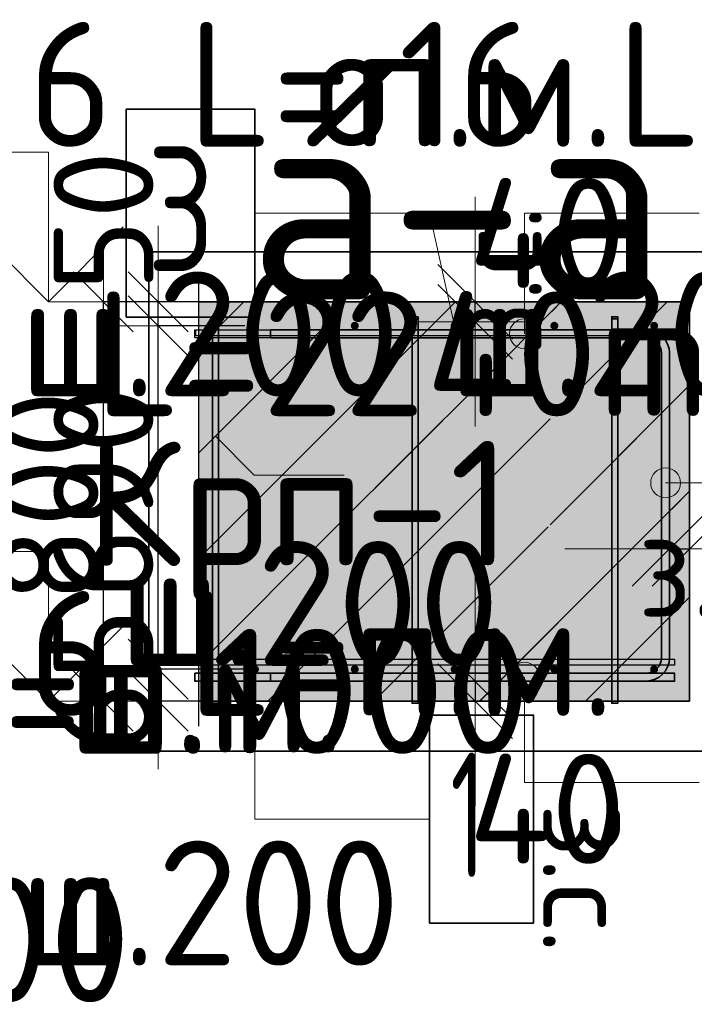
# Model space of a CAD drawing. Header units: millimetres. Extents: x -3725 to 93325, y -74170 to 82591.
# Tile 123 of 139: x 48085 to 49437, y 70673 to 72646. Entities that reach past the tile are written whole.
import ezdxf

# ---------------------------------------------------------------- set-up
doc = ezdxf.new("R2010")
doc.units = ezdxf.units.MM
doc.header["$PDMODE"] = 65
doc.linetypes.add('______11', pattern=[500, 400, -50, 0, -50])
doc.linetypes.add('______5', pattern=[1100, 800, -100, 100, -100])
for name, color, linetype, lineweight in [('Standard', 7, 'Continuous', 25), ('Арм.стержн. Арматура края', 96, 'Continuous', 35), ('Высотная отметки_ общее', 7, 'Continuous', 13), ('Размерная линия_ общее', 7, 'Continuous', 13), ('Размерная линия_ общее_1', 7, 'Continuous', 13)]:
    doc.layers.add(name, color=color, linetype=linetype, lineweight=lineweight)
for name, color, linetype, lineweight, true_color in [('Арм.стержн. Фиксатор', 7, 'Continuous', 35, 0x501e0f), ('Арм.стержн.верхн.зоны У', 7, 'Continuous', 35, 0xecec00), ('Арм.стержн.верхн.зоны Х', 7, 'Continuous', 35, 0x0000c6), ('Арм.стержн.ниж.зоны У', 7, 'Continuous', 35, 0x00b300), ('Арм.стержн.ниж.зоны Х', 7, 'Continuous', 35, 0xc600c6)]:
    doc.layers.add(name, color=color, linetype=linetype, lineweight=lineweight, true_color=true_color)
doc.styles.add('ARIAL', font='ARIAL.TTF')
doc.styles.add('ISOCPEUR', font='ISOCPEUR')
doc.dimstyles.new('DIMSTYLE_12', dxfattribs={"dimtxt": 200, "dimasz": 200, "dimexe": 0, "dimexo": 0, "dimgap": 100, "dimtad": 2, "dimdec": 0, "dimrnd": 5, "dimzin": 12, "dimdsep": 46, "dimtxsty": 'ISOCPEUR', "dimblk1": 'ALL_ML_STRICH', "dimblk2": 'ALL_ML_STRICH', "dimsah": 1, "dimcen": 0, "dimclrd": 7, "dimclre": 256, "dimclrt": 7, "dimadec": 0, "dimazin": 0, "dimtfac": 1, "dimtdec": 0, "dimtix": 1, "dimtmove": 2, "dimatfit": 3, "dimfxl": 0, "dimtvp": 1.2, "dimtzin": 0, "dimlwd": 0, "dimlwe": -3, "dimarcsym": 0})
doc.dimstyles.new('DIMSTYLE_13', dxfattribs={"dimtxt": 200, "dimasz": 200, "dimexe": 0, "dimexo": 0, "dimgap": 100, "dimtad": 2, "dimdec": 0, "dimrnd": 5, "dimzin": 12, "dimdsep": 46, "dimtxsty": 'ISOCPEUR', "dimblk1": 'ALL_ML_STRICH', "dimblk2": 'ALL_ML_STRICH', "dimsah": 1, "dimcen": 0, "dimclrd": 7, "dimclre": 256, "dimclrt": 7, "dimadec": 0, "dimazin": 0, "dimtfac": 1, "dimtdec": 0, "dimtix": 1, "dimtmove": 2, "dimatfit": 3, "dimfxl": 0, "dimtzin": 0, "dimlwd": 0, "dimlwe": -3, "dimarcsym": 0})
doc.dimstyles.new('DIMSTYLE_14', dxfattribs={"dimtxt": 220, "dimasz": 250, "dimexe": 0, "dimexo": 0.001, "dimgap": 110, "dimtad": 2, "dimdec": 0, "dimrnd": 1, "dimzin": 12, "dimdsep": 46, "dimtxsty": 'ISOCPEUR', "dimblk1": 'ALL_ML_STRICH', "dimblk2": 'ALL_ML_STRICH', "dimsah": 1, "dimcen": 0, "dimse1": 1, "dimse2": 1, "dimclrd": 7, "dimclre": 256, "dimclrt": 7, "dimadec": 0, "dimazin": 0, "dimtfac": 1, "dimtdec": 0, "dimtix": 1, "dimtmove": 2, "dimatfit": 3, "dimfxl": 0, "dimtvp": 1.2, "dimtzin": 0, "dimlwd": 0, "dimlwe": -3, "dimarcsym": 0})
doc.dimstyles.new('DIMSTYLE_19', dxfattribs={"dimtxt": 220, "dimasz": 250, "dimexe": 0, "dimexo": 0.001, "dimgap": 110, "dimtad": 2, "dimdec": 0, "dimrnd": 1, "dimzin": 12, "dimdsep": 46, "dimtxsty": 'ISOCPEUR', "dimblk1": 'ALL_ML_STRICH', "dimblk2": 'ALL_ML_STRICH', "dimsah": 1, "dimcen": 0, "dimse1": 1, "dimse2": 1, "dimclrd": 7, "dimclre": 256, "dimclrt": 7, "dimadec": 0, "dimazin": 0, "dimtfac": 1, "dimtdec": 0, "dimtix": 1, "dimtmove": 2, "dimatfit": 3, "dimfxl": 0, "dimtvp": 1.2, "dimtzin": 0, "dimlwd": 0, "dimlwe": -3, "dimarcsym": 0})

# ---------------------------------------------------------------- blocks, each defined once
blk = doc.blocks.new('ALL_ML_STRICH')
at = {"color": 0, "linetype": 'ByBlock', "lineweight": -2}
for p, q in [((0, -0.5), (0, 0.5)), ((-0.3, -0.3), (0.3, 0.3)), ((-1, 0), (0.5, 0))]:
    blk.add_line(p, q, dxfattribs=at)
blk = doc.blocks.new('*D483')
at = {"layer": 'DEFPOINTS', "color": 7, "linetype": 'Continuous', "lineweight": 13, "transparency": 33554687}
for p in [(48464.6, 72080.5), (48252.5, 71280.5), (48471.3, 71280.5)]:
    blk.add_point(p, dxfattribs=at)
at = {"layer": 'Размерная линия_ общее_1', "color": 253, "linetype": 'Continuous', "lineweight": -2, "true_color": 0xa0a0a0, "transparency": 33554687}
for p, q in [((48444.6, 72080.5), (48252.5, 72080.5)), ((48451.3, 71280.5), (48252.5, 71280.5))]:
    blk.add_line(p, q, dxfattribs=at)
at = {"layer": 'Размерная линия_ общее_1', "color": 7, "linetype": 'Continuous', "lineweight": -2, "transparency": 33554687}
blk.add_line((48252.5, 71280.5), (48252.5, 72080.5), dxfattribs=at)
at = {"layer": 'Размерная линия_ общее_1', "color": 7, "linetype": 'Continuous', "lineweight": 13, "transparency": 33554687, "xscale": 200, "yscale": 200, "zscale": 200}
for p, rotation in [((48252.5, 72080.5), 90), ((48252.5, 71280.5), 270)]:
    blk.add_blockref('ALL_ML_STRICH', p, dxfattribs=dict(at, rotation=rotation))
at = {"layer": 'Размерная линия_ общее_1', "color": 7, "linetype": 'Continuous', "lineweight": 13, "transparency": 33554687, "insert": (48142.5, 71690.5), "char_height": 200, "width": 600, "attachment_point": 5, "rotation": 90, "style": 'ISOCPEUR'}
blk.add_mtext('\\A1;{800}', dxfattribs=at)
blk = doc.blocks.new('*D484')
at = {"layer": 'DEFPOINTS', "color": 7, "linetype": 'Continuous', "lineweight": 13, "transparency": 33554687}
for p in [(48556.3, 71344.5), (48362.5, 71280.5), (48581.3, 71280.5)]:
    blk.add_point(p, dxfattribs=at)
at = {"layer": 'Размерная линия_ общее_1', "color": 253, "linetype": 'Continuous', "lineweight": -2, "true_color": 0xa0a0a0, "transparency": 33554687}
for p, q in [((48536.3, 71344.5), (48362.5, 71344.5)), ((48561.3, 71280.5), (48362.5, 71280.5))]:
    blk.add_line(p, q, dxfattribs=at)
at = {"layer": 'Размерная линия_ общее_1', "color": 7, "linetype": 'Continuous', "lineweight": -2, "transparency": 33554687}
blk.add_line((48362.5, 71280.5), (48362.5, 71344.5), dxfattribs=at)
at = {"layer": 'Размерная линия_ общее_1', "color": 7, "linetype": 'Continuous', "lineweight": 13, "transparency": 33554687, "xscale": 200, "yscale": 200, "zscale": 200}
for p, rotation in [((48362.5, 71280.5), 270), ((48362.5, 71344.5), 90)]:
    blk.add_blockref('ALL_ML_STRICH', p, dxfattribs=dict(at, rotation=rotation))
at = {"layer": 'Размерная линия_ общее_1', "color": 7, "linetype": 'Continuous', "lineweight": 13, "transparency": 33554687, "insert": (48252.5, 71322.5), "char_height": 200, "width": 400, "attachment_point": 5, "rotation": 90, "style": 'ISOCPEUR'}
blk.add_mtext('\\A1;{65}', dxfattribs=at)
blk = doc.blocks.new('*D485')
at = {"layer": 'DEFPOINTS', "color": 7, "linetype": 'Continuous', "lineweight": 13, "transparency": 33554687}
for p in [(48556.3, 72032.5), (48362.5, 71344.5), (48556.3, 71344.5)]:
    blk.add_point(p, dxfattribs=at)
at = {"layer": 'Размерная линия_ общее_1', "color": 253, "linetype": 'Continuous', "lineweight": -2, "true_color": 0xa0a0a0, "transparency": 33554687}
for p, q in [((48536.3, 72032.5), (48362.5, 72032.5)), ((48536.3, 71344.5), (48362.5, 71344.5))]:
    blk.add_line(p, q, dxfattribs=at)
at = {"layer": 'Размерная линия_ общее_1', "color": 7, "linetype": 'Continuous', "lineweight": -2, "transparency": 33554687}
blk.add_line((48362.5, 71344.5), (48362.5, 72032.5), dxfattribs=at)
at = {"layer": 'Размерная линия_ общее_1', "color": 7, "linetype": 'Continuous', "lineweight": 13, "transparency": 33554687, "xscale": 200, "yscale": 200, "zscale": 200}
for p, rotation in [((48362.5, 72032.5), 90), ((48362.5, 71344.5), 270)]:
    blk.add_blockref('ALL_ML_STRICH', p, dxfattribs=dict(at, rotation=rotation))
at = {"layer": 'Размерная линия_ общее_1', "color": 7, "linetype": 'Continuous', "lineweight": 13, "transparency": 33554687, "insert": (48252.5, 71698.5), "char_height": 200, "width": 600, "attachment_point": 5, "rotation": 90, "style": 'ISOCPEUR'}
blk.add_mtext('\\A1;{690}', dxfattribs=at)
blk = doc.blocks.new('*D486')
at = {"layer": 'DEFPOINTS', "color": 7, "linetype": 'Continuous', "lineweight": 13, "transparency": 33554687}
for p in [(48574.6, 72080.5), (48362.5, 72032.5), (48556.3, 72032.5)]:
    blk.add_point(p, dxfattribs=at)
at = {"layer": 'Размерная линия_ общее_1', "color": 253, "linetype": 'Continuous', "lineweight": -2, "true_color": 0xa0a0a0, "transparency": 33554687}
for p, q in [((48554.6, 72080.5), (48362.5, 72080.5)), ((48536.3, 72032.5), (48362.5, 72032.5))]:
    blk.add_line(p, q, dxfattribs=at)
at = {"layer": 'Размерная линия_ общее_1', "color": 7, "linetype": 'Continuous', "lineweight": -2, "transparency": 33554687}
blk.add_line((48362.5, 72032.5), (48362.5, 72080.5), dxfattribs=at)
at = {"layer": 'Размерная линия_ общее_1', "color": 7, "linetype": 'Continuous', "lineweight": 13, "transparency": 33554687, "xscale": 200, "yscale": 200, "zscale": 200}
for p, rotation in [((48362.5, 72032.5), 270), ((48362.5, 72080.5), 90)]:
    blk.add_blockref('ALL_ML_STRICH', p, dxfattribs=dict(at, rotation=rotation))
at = {"layer": 'Размерная линия_ общее_1', "color": 7, "linetype": 'Continuous', "lineweight": 13, "transparency": 33554687, "insert": (48252.7, 72242.2), "char_height": 200, "width": 400, "attachment_point": 5, "rotation": 90, "style": 'ISOCPEUR'}
blk.add_mtext('\\A1;{50}', dxfattribs=at)
blk = doc.blocks.new('COMPLEX_ELEVATIONDIM_3')
at = {"layer": 'Высотная отметки_ общее', "color": 7, "linetype": 'Continuous', "lineweight": 13, "transparency": 33554687}
for p, q in [((48142.5, 72380.5), (46942.5, 72380.5)), ((48142.5, 72080.5), (48142.5, 72380.5)), ((48142.5, 72080.5), (47992.5, 72230.5)), ((48142.5, 72080.5), (48292.5, 72230.5)), ((48142.5, 72080.5), (48142.5, 72080.5)), ((48142.5, 72080.5), (48142.5, 72080.5)), ((48142.5, 72080.5), (48208.6, 72080.5)), ((48142.5, 72080.5), (48142.5, 72080.5)), ((48142.5, 72080.5), (48142.5, 72080.5)), ((48142.5, 71580.5), (46942.5, 71580.5)), ((48142.5, 71280.5), (48142.5, 71580.5)), ((48142.5, 71280.5), (47992.5, 71430.5)), ((48142.5, 71280.5), (48292.5, 71430.5)), ((48142.5, 71280.5), (48142.5, 71280.5)), ((48142.5, 71280.5), (48142.5, 71280.5)), ((48142.5, 71280.5), (48208.6, 71280.5)), ((48142.5, 71280.5), (48142.5, 71280.5)), ((48142.5, 71280.5), (48142.5, 71280.5))]:
    blk.add_line(p, q, dxfattribs=at)
at = {"layer": 'Высотная отметки_ общее', "color": 7, "linetype": 'Continuous', "lineweight": 13, "transparency": 33554687, "char_height": 300, "attachment_point": 7, "style": 'ISOCPEUR'}
for s, insert, width in [('\\W0.95;-3.800', (47002.5, 72150.5), 1281.435), ('\\W0.95;-4.600', (46972.5, 71350.5), 1311.684)]:
    blk.add_mtext(s, dxfattribs=dict(at, insert=insert, width=width))
blk = doc.blocks.new('*D488')
at = {"layer": 'DEFPOINTS', "color": 7, "linetype": 'Continuous', "lineweight": 13, "transparency": 33554687}
for p in [(49387.3, 71586.9), (49387.3, 71585.7), (49427.3, 71585.1)]:
    blk.add_point(p, dxfattribs=at)
at = {"layer": 'Размерная линия_ общее', "color": 7, "linetype": 'Continuous', "lineweight": -2, "transparency": 33554687}
blk.add_line((49387.3, 71585.7), (49427.3, 71585.7), dxfattribs=at)
at = {"layer": 'Размерная линия_ общее', "color": 7, "linetype": 'Continuous', "lineweight": 13, "transparency": 33554687, "xscale": 250, "yscale": 250, "zscale": 250}
blk.add_blockref('ALL_ML_STRICH', (49427.3, 71585.7), dxfattribs=at)
at = {"layer": 'Размерная линия_ общее', "color": 7, "linetype": 'Continuous', "lineweight": 13, "transparency": 33554687, "xscale": 250, "yscale": 250, "zscale": 250, "rotation": 180}
blk.add_blockref('ALL_ML_STRICH', (49387.3, 71585.7), dxfattribs=at)
at = {"layer": 'Размерная линия_ общее', "color": 7, "linetype": 'Continuous', "lineweight": 13, "transparency": 33554687, "insert": (49608.2, 71701.7), "char_height": 220, "width": 440, "attachment_point": 5, "style": 'ISOCPEUR'}
blk.add_mtext('\\A1;{40}', dxfattribs=at)
at = {"layer": 'Размерная линия_ общее', "color": 7, "linetype": 'Continuous', "lineweight": 13, "transparency": 33554687, "insert": (49323.4, 71629.5), "char_height": 180, "width": 9, "attachment_point": 1, "line_spacing_factor": 0.60241, "style": 'ISOCPEUR'}
blk.add_mtext('з.с.', dxfattribs=at)
blk = doc.blocks.new('*D541')
at = {"layer": 'DEFPOINTS', "color": 7, "linetype": 'Continuous', "lineweight": 13, "transparency": 33554687}
for p in [(48997.1, 72080.5), (48997.7, 72040.5), (48998.9, 72040.5)]:
    blk.add_point(p, dxfattribs=at)
at = {"layer": 'Размерная линия_ общее', "color": 7, "linetype": 'Continuous', "lineweight": -2, "transparency": 33554687}
blk.add_line((48997.7, 72040.5), (48997.7, 72080.5), dxfattribs=at)
at = {"layer": 'Размерная линия_ общее', "color": 7, "linetype": 'Continuous', "lineweight": 13, "transparency": 33554687, "xscale": 250, "yscale": 250, "zscale": 250}
for p, rotation in [((48997.7, 72040.5), 270), ((48997.7, 72080.5), 90)]:
    blk.add_blockref('ALL_ML_STRICH', p, dxfattribs=dict(at, rotation=rotation))
at = {"layer": 'Размерная линия_ общее', "color": 7, "linetype": 'Continuous', "lineweight": 13, "transparency": 33554687, "insert": (48951, 71972.8), "char_height": 180, "width": 9, "attachment_point": 1, "rotation": 90, "line_spacing_factor": 0.60241, "style": 'ISOCPEUR'}
blk.add_mtext('з.с.', dxfattribs=at)
at = {"layer": 'Размерная линия_ общее', "color": 7, "linetype": 'Continuous', "lineweight": 13, "transparency": 33554687, "insert": (49141.7, 72218), "char_height": 220, "width": 440, "attachment_point": 5, "style": 'ISOCPEUR'}
blk.add_mtext('\\A1;{40}', dxfattribs=at)
blk = doc.blocks.new('*D542')
at = {"layer": 'DEFPOINTS', "color": 7, "linetype": 'Continuous', "lineweight": 13, "transparency": 33554687}
for p in [(48997.7, 71320.5), (48998.9, 71320.5), (48997.1, 71280.5)]:
    blk.add_point(p, dxfattribs=at)
at = {"layer": 'Размерная линия_ общее', "color": 7, "linetype": 'Continuous', "lineweight": -2, "transparency": 33554687}
blk.add_line((48997.7, 71320.5), (48997.7, 71280.5), dxfattribs=at)
at = {"layer": 'Размерная линия_ общее', "color": 7, "linetype": 'Continuous', "lineweight": 13, "transparency": 33554687, "xscale": 250, "yscale": 250, "zscale": 250}
for p, rotation in [((48997.7, 71280.5), 270), ((48997.7, 71320.5), 90)]:
    blk.add_blockref('ALL_ML_STRICH', p, dxfattribs=dict(at, rotation=rotation))
at = {"layer": 'Размерная линия_ общее', "color": 7, "linetype": 'Continuous', "lineweight": 13, "transparency": 33554687, "insert": (49141.7, 71065), "char_height": 220, "width": 440, "attachment_point": 5, "style": 'ISOCPEUR'}
blk.add_mtext('\\A1;{40}', dxfattribs=at)
at = {"layer": 'Размерная линия_ общее', "color": 7, "linetype": 'Continuous', "lineweight": 13, "transparency": 33554687, "insert": (49313.4, 71075.9), "char_height": 180, "width": 9, "attachment_point": 1, "rotation": 270, "line_spacing_factor": 0.60241, "style": 'ISOCPEUR'}
blk.add_mtext('з.с.', dxfattribs=at)

msp = doc.modelspace()

# ---------------------------------------------------------------- hatches: boundary and pattern name
at = {"layer": 'Standard', "linetype": 'Continuous', "lineweight": 13, "transparency": 33554687}
h = msp.add_hatch(dxfattribs=at)
h.set_pattern_fill('__________539', scale=100, style=0, pattern_type=2)
h.set_pattern_definition([(45, (0, 0), (-212.132, 212.132), [400, -50, 0, -50]), (45, (-106.07, 106.07), (-212.132, 212.132), [800, -100, 100, -100])])
h.paths.add_polyline_path([(48443.8, 71280.5), (49427.3, 71280.5), (49427.3, 72080.5), (48443.8, 72080.5)], flags=0)
msp.add_hatch(color=9, dxfattribs=at).paths.add_polyline_path([(48443.8, 71280.5), (49427.3, 71280.5), (49427.3, 72080.5), (48443.8, 72080.5)])
at = {"layer": 'Арм.стержн. Арматура края', "linetype": 'Continuous', "lineweight": 13, "transparency": 33554687}
for points in [[(49353.5, 71702.9), (49353.5, 71732.9), (49349.3, 71717.9)], [(49364.3, 71692.1), (49364.3, 71743.7), (49353.5, 71732.9)], [(49364.3, 71692.1), (49353.5, 71732.9), (49353.5, 71702.9)], [(49379.3, 71687.9), (49379.3, 71747.9), (49364.3, 71743.7)], [(49379.3, 71687.9), (49364.3, 71743.7), (49364.3, 71692.1)], [(49394.3, 71692.1), (49394.3, 71743.7), (49379.3, 71747.9)], [(49394.3, 71692.1), (49379.3, 71747.9), (49379.3, 71687.9)], [(49405.1, 71702.9), (49405.1, 71732.9), (49394.3, 71743.7)], [(49405.1, 71702.9), (49394.3, 71743.7), (49394.3, 71692.1)], [(49405.1, 71732.9), (49405.1, 71702.9), (49409.3, 71717.9)]]:
    msp.add_hatch(color=7, dxfattribs=at).paths.add_polyline_path(points)
at = {"layer": 'Арм.стержн.верхн.зоны У', "linetype": 'Continuous', "lineweight": 50, "transparency": 33554687}
for points in [[(48564.3, 72032.5), (48563.7, 72035.6), (48561.9, 72038.2), (48559.3, 72039.9), (48556.3, 72040.5), (48553.2, 72039.9), (48550.6, 72038.2), (48548.9, 72035.6), (48548.3, 72032.5), (48548.9, 72029.4), (48550.6, 72026.8), (48553.2, 72025.1), (48556.3, 72024.5), (48559.3, 72025.1), (48561.9, 72026.8), (48563.7, 72029.4)], [(48764.3, 72032.5), (48763.7, 72035.6), (48761.9, 72038.2), (48759.3, 72039.9), (48756.3, 72040.5), (48753.2, 72039.9), (48750.6, 72038.2), (48748.9, 72035.6), (48748.3, 72032.5), (48748.9, 72029.4), (48750.6, 72026.8), (48753.2, 72025.1), (48756.3, 72024.5), (48759.3, 72025.1), (48761.9, 72026.8), (48763.7, 72029.4)], [(48964.3, 72032.5), (48963.7, 72035.6), (48961.9, 72038.2), (48959.3, 72039.9), (48956.3, 72040.5), (48953.2, 72039.9), (48950.6, 72038.2), (48948.9, 72035.6), (48948.3, 72032.5), (48948.9, 72029.4), (48950.6, 72026.8), (48953.2, 72025.1), (48956.3, 72024.5), (48959.3, 72025.1), (48961.9, 72026.8), (48963.7, 72029.4)], [(49164.3, 72032.5), (49163.7, 72035.6), (49161.9, 72038.2), (49159.3, 72039.9), (49156.3, 72040.5), (49153.2, 72039.9), (49150.6, 72038.2), (49148.9, 72035.6), (49148.3, 72032.5), (49148.9, 72029.4), (49150.6, 72026.8), (49153.2, 72025.1), (49156.3, 72024.5), (49159.3, 72025.1), (49161.9, 72026.8), (49163.7, 72029.4)], [(49364.3, 72032.5), (49363.7, 72035.6), (49361.9, 72038.2), (49359.3, 72039.9), (49356.3, 72040.5), (49353.2, 72039.9), (49350.6, 72038.2), (49348.9, 72035.6), (49348.3, 72032.5), (49348.9, 72029.4), (49350.6, 72026.8), (49353.2, 72025.1), (49356.3, 72024.5), (49359.3, 72025.1), (49361.9, 72026.8), (49363.7, 72029.4)]]:
    msp.add_hatch(color=7, dxfattribs=at).paths.add_polyline_path(points)
at = {"layer": 'Арм.стержн.верхн.зоны Х', "linetype": 'Continuous', "lineweight": 13, "transparency": 33554687}
for points in [[(49081.3, 72042.3), (49111.3, 72042.3), (49096.3, 72046.5)], [(49122.1, 72031.5), (49070.5, 72031.5), (49066.3, 72016.5)], [(49122.1, 72031.5), (49066.3, 72016.5), (49126.3, 72016.5)], [(49111.3, 72042.3), (49081.3, 72042.3), (49070.5, 72031.5)], [(49111.3, 72042.3), (49070.5, 72031.5), (49122.1, 72031.5)], [(49126.3, 72016.5), (49066.3, 72016.5), (49070.5, 72001.5)], [(49126.3, 72016.5), (49070.5, 72001.5), (49122.1, 72001.5)], [(49122.1, 72001.5), (49070.5, 72001.5), (49081.3, 71990.7)], [(49122.1, 72001.5), (49081.3, 71990.7), (49111.3, 71990.7)], [(49111.3, 71990.7), (49081.3, 71990.7), (49096.3, 71986.5)]]:
    msp.add_hatch(color=7, dxfattribs=at).paths.add_polyline_path(points)
at = {"layer": 'Арм.стержн.ниж.зоны У', "linetype": 'Continuous', "lineweight": 35, "transparency": 33554687}
for points in [[(48564.3, 71344.5), (48563.7, 71347.6), (48561.9, 71350.2), (48559.3, 71351.9), (48556.3, 71352.5), (48553.2, 71351.9), (48550.6, 71350.2), (48548.9, 71347.6), (48548.3, 71344.5), (48548.9, 71341.4), (48550.6, 71338.8), (48553.2, 71337.1), (48556.3, 71336.5), (48559.3, 71337.1), (48561.9, 71338.8), (48563.7, 71341.4)], [(48764.3, 71344.5), (48763.7, 71347.6), (48761.9, 71350.2), (48759.3, 71351.9), (48756.3, 71352.5), (48753.2, 71351.9), (48750.6, 71350.2), (48748.9, 71347.6), (48748.3, 71344.5), (48748.9, 71341.4), (48750.6, 71338.8), (48753.2, 71337.1), (48756.3, 71336.5), (48759.3, 71337.1), (48761.9, 71338.8), (48763.7, 71341.4)], [(48964.3, 71344.5), (48963.7, 71347.6), (48961.9, 71350.2), (48959.3, 71351.9), (48956.3, 71352.5), (48953.2, 71351.9), (48950.6, 71350.2), (48948.9, 71347.6), (48948.3, 71344.5), (48948.9, 71341.4), (48950.6, 71338.8), (48953.2, 71337.1), (48956.3, 71336.5), (48959.3, 71337.1), (48961.9, 71338.8), (48963.7, 71341.4)], [(49164.3, 71344.5), (49163.7, 71347.6), (49161.9, 71350.2), (49159.3, 71351.9), (49156.3, 71352.5), (49153.2, 71351.9), (49150.6, 71350.2), (49148.9, 71347.6), (49148.3, 71344.5), (49148.9, 71341.4), (49150.6, 71338.8), (49153.2, 71337.1), (49156.3, 71336.5), (49159.3, 71337.1), (49161.9, 71338.8), (49163.7, 71341.4)], [(49364.3, 71344.5), (49363.7, 71347.6), (49361.9, 71350.2), (49359.3, 71351.9), (49356.3, 71352.5), (49353.2, 71351.9), (49350.6, 71350.2), (49348.9, 71347.6), (49348.3, 71344.5), (49348.9, 71341.4), (49350.6, 71338.8), (49353.2, 71337.1), (49356.3, 71336.5), (49359.3, 71337.1), (49361.9, 71338.8), (49363.7, 71341.4)]]:
    msp.add_hatch(color=7, dxfattribs=at).paths.add_polyline_path(points)
at = {"layer": 'Арм.стержн.ниж.зоны Х', "linetype": 'Continuous', "lineweight": 13, "transparency": 33554687}
for points in [[(49070.5, 71343.5), (49122.1, 71343.5), (49111.3, 71354.3)], [(49070.5, 71343.5), (49111.3, 71354.3), (49081.3, 71354.3)], [(49081.3, 71354.3), (49111.3, 71354.3), (49096.3, 71358.5)], [(49066.3, 71328.5), (49126.3, 71328.5), (49122.1, 71343.5)], [(49066.3, 71328.5), (49122.1, 71343.5), (49070.5, 71343.5)], [(49070.5, 71313.5), (49126.3, 71328.5), (49066.3, 71328.5)], [(49070.5, 71313.5), (49122.1, 71313.5), (49126.3, 71328.5)], [(49081.3, 71302.7), (49122.1, 71313.5), (49070.5, 71313.5)], [(49081.3, 71302.7), (49111.3, 71302.7), (49122.1, 71313.5)], [(49111.3, 71302.7), (49081.3, 71302.7), (49096.3, 71298.5)]]:
    msp.add_hatch(color=7, dxfattribs=at).paths.add_polyline_path(points)

# ---------------------------------------------------------------- linework, layer by layer
at = {"layer": 'Standard', "color": 7, "linetype": 'Continuous', "lineweight": 13, "transparency": 33554687}
for p, q in [((48997.7, 72080.5), (48997.7, 72170.5)), ((49427.3, 71585.7), (49517.3, 71585.7)), ((48997.7, 71280.5), (48997.7, 71200.5))]:
    msp.add_line(p, q, dxfattribs=at)
at = {"layer": 'Standard', "color": 7, "linetype": 'Continuous', "lineweight": 25, "transparency": 33554687}
msp.add_line((48443.8, 71230.5), (48443.8, 72130.5), dxfattribs=at)
msp.add_line((48443.8, 71230.5), (48443.8, 72130.5), dxfattribs=at)
at = {"layer": 'Standard', "color": 7, "linetype": 'Continuous', "lineweight": 35, "transparency": 33554687}
for p, q in [((49427.3, 72080.5), (48443.8, 72080.5)), ((49427.3, 72080.5), (48443.8, 72080.5)), ((49427.3, 71280.5), (49427.3, 72080.5)), ((49427.3, 71280.5), (49427.3, 72080.5)), ((48443.8, 71280.5), (49427.3, 71280.5)), ((48443.8, 71280.5), (49427.3, 71280.5))]:
    msp.add_line(p, q, dxfattribs=at)
at = {"layer": 'Standard', "color": 253, "linetype": '______11', "lineweight": 13, "true_color": 0xababab, "transparency": 33554687}
for p, q in [((48443.8, 71778.3), (48746, 72080.5)), ((48443.8, 71354.1), (49170.2, 72080.5)), ((48794.5, 71280.5), (49427.3, 71913.3)), ((49218.8, 71280.5), (49427.3, 71489))]:
    msp.add_line(p, q, dxfattribs=at)
at = {"layer": 'Standard', "color": 253, "linetype": '______5', "lineweight": 13, "true_color": 0xababab, "transparency": 33554687}
for p, q in [((48443.8, 71990.5), (48533.8, 72080.5)), ((48443.8, 71566.2), (48958.1, 72080.5)), ((48582.4, 71280.5), (49382.4, 72080.5)), ((49006.6, 71280.5), (49427.3, 71701.1))]:
    msp.add_line(p, q, dxfattribs=at)
at = {"layer": 'Standard', "color": 7, "linetype": 'Continuous', "lineweight": 35, "transparency": 33554687}
msp.add_lwpolyline([(48343.8, 71180.5), (49527.3, 71180.5), (49527.3, 72180.5), (48343.8, 72180.5), (48343.8, 71180.5)], dxfattribs=at)
at = {"layer": 'Standard', "color": 7, "linetype": 'Continuous', "lineweight": 13, "transparency": 33554687}
msp.add_lwpolyline([(48477.3, 71811.4), (48555, 71733.6), (48735, 71733.6)], dxfattribs=at)
at = {"layer": 'Арм.стержн. Арматура края', "color": 7, "linetype": 'Continuous', "lineweight": 13, "transparency": 33554687}
for p, q in [((49379.3, 71747.9), (49379.3, 71747.9)), ((49349.3, 71717.9), (49349.3, 71717.9)), ((49535.8, 71717.9), (49379.3, 71717.9)), ((49409.3, 71717.9), (49409.3, 71717.9)), ((49379.3, 71687.9), (49379.3, 71687.9))]:
    msp.add_line(p, q, dxfattribs=at)
at = {"layer": 'Арм.стержн. Арматура края', "color": 11, "linetype": 'Continuous', "lineweight": 35, "true_color": 0xff8c8c, "transparency": 33554687}
msp.add_lwpolyline([(48587.3, 72024.5), (49341.6, 72024.5), (49349.9, 72023.3), (49358.6, 72020.5), (49366.6, 72016), (49373.2, 72010.5), (49378.7, 72003.9), (49383.2, 71995.8), (49386.1, 71987.1), (49387.3, 71978.8), (49387.3, 71366.2), (49386.1, 71357.9), (49383.2, 71349.2), (49378.7, 71341.1), (49373.2, 71334.5), (49366.6, 71329), (49358.6, 71324.5), (49349.9, 71321.7), (49341.6, 71320.5), (48587.3, 71320.5), (48587.3, 71336.5), (49340.5, 71336.5), (49346.3, 71337.3), (49352.1, 71339.2), (49357.5, 71342.3), (49361.9, 71345.9), (49365.5, 71350.3), (49368.5, 71355.6), (49370.5, 71361.5), (49371.3, 71367.3), (49371.3, 71977.7), (49370.5, 71983.5), (49368.5, 71989.4), (49365.5, 71994.7), (49361.9, 71999.1), (49357.5, 72002.8), (49352.1, 72005.8), (49346.3, 72007.7), (49340.5, 72008.5), (48587.3, 72008.5), (48587.3, 72024.5)], dxfattribs=at)
msp.add_lwpolyline([(48587.3, 72024.5), (49341.6, 72024.5), (49349.9, 72023.3), (49358.6, 72020.5), (49366.6, 72016), (49373.2, 72010.5), (49378.7, 72003.9), (49383.2, 71995.8), (49386.1, 71987.1), (49387.3, 71978.8), (49387.3, 71366.2), (49386.1, 71357.9), (49383.2, 71349.2), (49378.7, 71341.1), (49373.2, 71334.5), (49366.6, 71329), (49358.6, 71324.5), (49349.9, 71321.7), (49341.6, 71320.5), (48587.3, 71320.5), (48587.3, 71336.5), (49340.5, 71336.5), (49346.3, 71337.3), (49352.1, 71339.2), (49357.5, 71342.3), (49361.9, 71345.9), (49365.5, 71350.3), (49368.5, 71355.6), (49370.5, 71361.5), (49371.3, 71367.3), (49371.3, 71977.7), (49370.5, 71983.5), (49368.5, 71989.4), (49365.5, 71994.7), (49361.9, 71999.1), (49357.5, 72002.8), (49352.1, 72005.8), (49346.3, 72007.7), (49340.5, 72008.5), (48587.3, 72008.5), (48587.3, 72024.5)], dxfattribs=at)
msp.add_lwpolyline([(48587.3, 72024.5), (49341.6, 72024.5), (49349.9, 72023.3), (49358.6, 72020.5), (49366.6, 72016), (49373.2, 72010.5), (49378.7, 72003.9), (49383.2, 71995.8), (49386.1, 71987.1), (49387.3, 71978.8), (49387.3, 71366.2), (49386.1, 71357.9), (49383.2, 71349.2), (49378.7, 71341.1), (49373.2, 71334.5), (49366.6, 71329), (49358.6, 71324.5), (49349.9, 71321.7), (49341.6, 71320.5), (48587.3, 71320.5), (48587.3, 71336.5), (49340.5, 71336.5), (49346.3, 71337.3), (49352.1, 71339.2), (49357.5, 71342.3), (49361.9, 71345.9), (49365.5, 71350.3), (49368.5, 71355.6), (49370.5, 71361.5), (49371.3, 71367.3), (49371.3, 71977.7), (49370.5, 71983.5), (49368.5, 71989.4), (49365.5, 71994.7), (49361.9, 71999.1), (49357.5, 72002.8), (49352.1, 72005.8), (49346.3, 72007.7), (49340.5, 72008.5), (48587.3, 72008.5), (48587.3, 72024.5)], dxfattribs=at)
msp.add_lwpolyline([(48587.3, 72024.5), (49341.6, 72024.5), (49349.9, 72023.3), (49358.6, 72020.5), (49366.6, 72016), (49373.2, 72010.5), (49378.7, 72003.9), (49383.2, 71995.8), (49386.1, 71987.1), (49387.3, 71978.8), (49387.3, 71366.2), (49386.1, 71357.9), (49383.2, 71349.2), (49378.7, 71341.1), (49373.2, 71334.5), (49366.6, 71329), (49358.6, 71324.5), (49349.9, 71321.7), (49341.6, 71320.5), (48587.3, 71320.5), (48587.3, 71336.5), (49340.5, 71336.5), (49346.3, 71337.3), (49352.1, 71339.2), (49357.5, 71342.3), (49361.9, 71345.9), (49365.5, 71350.3), (49368.5, 71355.6), (49370.5, 71361.5), (49371.3, 71367.3), (49371.3, 71977.7), (49370.5, 71983.5), (49368.5, 71989.4), (49365.5, 71994.7), (49361.9, 71999.1), (49357.5, 72002.8), (49352.1, 72005.8), (49346.3, 72007.7), (49340.5, 72008.5), (48587.3, 72008.5), (48587.3, 72024.5)], dxfattribs=at)
msp.add_lwpolyline([(48587.3, 72024.5), (49341.6, 72024.5), (49349.9, 72023.3), (49358.6, 72020.5), (49366.6, 72016), (49373.2, 72010.5), (49378.7, 72003.9), (49383.2, 71995.8), (49386.1, 71987.1), (49387.3, 71978.8), (49387.3, 71366.2), (49386.1, 71357.9), (49383.2, 71349.2), (49378.7, 71341.1), (49373.2, 71334.5), (49366.6, 71329), (49358.6, 71324.5), (49349.9, 71321.7), (49341.6, 71320.5), (48587.3, 71320.5), (48587.3, 71336.5), (49340.5, 71336.5), (49346.3, 71337.3), (49352.1, 71339.2), (49357.5, 71342.3), (49361.9, 71345.9), (49365.5, 71350.3), (49368.5, 71355.6), (49370.5, 71361.5), (49371.3, 71367.3), (49371.3, 71977.7), (49370.5, 71983.5), (49368.5, 71989.4), (49365.5, 71994.7), (49361.9, 71999.1), (49357.5, 72002.8), (49352.1, 72005.8), (49346.3, 72007.7), (49340.5, 72008.5), (48587.3, 72008.5), (48587.3, 72024.5)], dxfattribs=at)
msp.add_lwpolyline([(48587.3, 72024.5), (49341.6, 72024.5), (49349.9, 72023.3), (49358.6, 72020.5), (49366.6, 72016), (49373.2, 72010.5), (49378.7, 72003.9), (49383.2, 71995.8), (49386.1, 71987.1), (49387.3, 71978.8), (49387.3, 71366.2), (49386.1, 71357.9), (49383.2, 71349.2), (49378.7, 71341.1), (49373.2, 71334.5), (49366.6, 71329), (49358.6, 71324.5), (49349.9, 71321.7), (49341.6, 71320.5), (48587.3, 71320.5), (48587.3, 71336.5), (49340.5, 71336.5), (49346.3, 71337.3), (49352.1, 71339.2), (49357.5, 71342.3), (49361.9, 71345.9), (49365.5, 71350.3), (49368.5, 71355.6), (49370.5, 71361.5), (49371.3, 71367.3), (49371.3, 71977.7), (49370.5, 71983.5), (49368.5, 71989.4), (49365.5, 71994.7), (49361.9, 71999.1), (49357.5, 72002.8), (49352.1, 72005.8), (49346.3, 72007.7), (49340.5, 72008.5), (48587.3, 72008.5), (48587.3, 72024.5)], dxfattribs=at)
at = {"layer": 'Арм.стержн. Арматура края', "color": 7, "linetype": 'Continuous', "lineweight": 13, "transparency": 33554687}
msp.add_circle((49379.3, 71717.9), 30, dxfattribs=at)
at = {"layer": 'Арм.стержн. Фиксатор', "color": 34, "linetype": 'Continuous', "lineweight": 35, "transparency": 33554687}
for points in [[(48483.3, 72050.5), (48483.3, 71280.5), (48471.3, 71280.5), (48471.3, 72050.5), (48483.3, 72050.5)], [(48483.3, 72046.5), (48483.3, 71276.5), (48471.3, 71276.5), (48471.3, 72046.5), (48483.3, 72046.5)], [(48883.3, 72050.5), (48883.3, 71280.5), (48871.3, 71280.5), (48871.3, 72050.5), (48883.3, 72050.5)], [(48883.3, 72046.5), (48883.3, 71276.5), (48871.3, 71276.5), (48871.3, 72046.5), (48883.3, 72046.5)], [(49283.3, 72050.5), (49283.3, 71280.5), (49271.3, 71280.5), (49271.3, 72050.5), (49283.3, 72050.5)], [(49283.3, 72046.5), (49283.3, 71276.5), (49271.3, 71276.5), (49271.3, 72046.5), (49283.3, 72046.5)]]:
    msp.add_lwpolyline(points, dxfattribs=at)
at = {"layer": 'Арм.стержн. Фиксатор', "color": 34, "linetype": 'Continuous', "lineweight": 25, "transparency": 33554687}
for points in [[(48437.8, 72024.5), (49397.3, 72024.5), (49397.3, 72012.5), (48437.8, 72012.5), (48437.8, 72024.5)], [(48437.8, 72024.5), (49397.3, 72024.5), (49397.3, 72012.5), (48437.8, 72012.5), (48437.8, 72024.5)], [(48437.8, 71364.5), (49397.3, 71364.5), (49397.3, 71352.5), (48437.8, 71352.5), (48437.8, 71364.5)], [(48437.8, 71364.5), (49397.3, 71364.5), (49397.3, 71352.5), (48437.8, 71352.5), (48437.8, 71364.5)]]:
    msp.add_lwpolyline(points, dxfattribs=at)
at = {"layer": 'Арм.стержн.верхн.зоны У', "color": 7, "linetype": 'Continuous', "lineweight": 13, "transparency": 33554687}
for p, q in [((48556.3, 72257.8), (48906.3, 72257.8)), ((48906.3, 72257.8), (48956.3, 72032.5))]:
    msp.add_line(p, q, dxfattribs=at)
at = {"layer": 'Арм.стержн.верхн.зоны У', "color": 52, "linetype": 'Continuous', "lineweight": 25, "transparency": 33554687}
msp.add_line((49427.3, 72070.5), (49427.3, 72070.5), dxfattribs=at)
at = {"layer": 'Арм.стержн.верхн.зоны У', "color": 7, "linetype": 'Continuous', "lineweight": 35, "transparency": 33554687}
msp.add_lwpolyline([(48297.9, 72049.5), (48556.3, 72049.5), (48556.3, 72466.2), (48297.9, 72466.2), (48297.9, 72049.5)], dxfattribs=at)
at = {"layer": 'Арм.стержн.верхн.зоны Х', "color": 7, "linetype": 'Continuous', "lineweight": 13, "transparency": 33554687}
for p, q in [((49096.3, 72257.8), (49446.3, 72257.8)), ((49096.3, 72257.8), (49096.3, 72016.5)), ((49096.3, 72046.5), (49096.3, 72046.5)), ((49066.3, 72016.5), (49066.3, 72016.5)), ((49126.3, 72016.5), (49126.3, 72016.5)), ((49096.3, 71986.5), (49096.3, 71986.5))]:
    msp.add_line(p, q, dxfattribs=at)
at = {"layer": 'Арм.стержн.верхн.зоны Х', "color": 52, "linetype": 'Continuous', "lineweight": 25, "transparency": 33554687}
msp.add_line((49427.3, 72070.5), (49427.3, 72070.5), dxfattribs=at)
at = {"layer": 'Арм.стержн.верхн.зоны Х', "color": 11, "linetype": 'Continuous', "lineweight": 25, "true_color": 0xff8c8c, "transparency": 33554687}
msp.add_lwpolyline([(48435.8, 72024.5), (49397.3, 72024.5), (49397.3, 72008.5), (48435.8, 72008.5), (48435.8, 72024.5)], dxfattribs=at)
msp.add_lwpolyline([(48435.8, 72024.5), (49397.3, 72024.5), (49397.3, 72008.5), (48435.8, 72008.5), (48435.8, 72024.5)], dxfattribs=at)
msp.add_lwpolyline([(48435.8, 72024.5), (49397.3, 72024.5), (49397.3, 72008.5), (48435.8, 72008.5), (48435.8, 72024.5)], dxfattribs=at)
msp.add_lwpolyline([(48435.8, 72024.5), (49397.3, 72024.5), (49397.3, 72008.5), (48435.8, 72008.5), (48435.8, 72024.5)], dxfattribs=at)
msp.add_lwpolyline([(48435.8, 72024.5), (49397.3, 72024.5), (49397.3, 72008.5), (48435.8, 72008.5), (48435.8, 72024.5)], dxfattribs=at)
msp.add_lwpolyline([(48435.8, 72024.5), (49397.3, 72024.5), (49397.3, 72008.5), (48435.8, 72008.5), (48435.8, 72024.5)], dxfattribs=at)
at = {"layer": 'Арм.стержн.верхн.зоны Х', "color": 7, "linetype": 'Continuous', "lineweight": 13, "transparency": 33554687}
msp.add_circle((49096.3, 72016.5), 30, dxfattribs=at)
at = {"layer": 'Арм.стержн.ниж.зоны У', "color": 7, "linetype": 'Continuous', "lineweight": 13, "transparency": 33554687}
for q in [(48556.3, 71344.5), (48906.3, 71044.5)]:
    msp.add_line((48556.3, 71044.5), q, dxfattribs=at)
at = {"layer": 'Арм.стержн.ниж.зоны У', "color": 7, "linetype": 'Continuous', "lineweight": 35, "transparency": 33554687}
msp.add_lwpolyline([(48906.3, 70836.2), (49114.6, 70836.2), (49114.6, 71252.8), (48906.3, 71252.8), (48906.3, 70836.2)], dxfattribs=at)
at = {"layer": 'Арм.стержн.ниж.зоны Х', "color": 7, "linetype": 'Continuous', "lineweight": 13, "transparency": 33554687}
for p, q in [((49096.3, 71358.5), (49096.3, 71358.5)), ((49066.3, 71328.5), (49066.3, 71328.5)), ((49096.3, 71117.8), (49096.3, 71328.5)), ((49126.3, 71328.5), (49126.3, 71328.5)), ((49096.3, 71298.5), (49096.3, 71298.5)), ((49096.3, 71117.8), (49446.3, 71117.8))]:
    msp.add_line(p, q, dxfattribs=at)
at = {"layer": 'Арм.стержн.ниж.зоны Х', "color": 11, "linetype": 'Continuous', "lineweight": 35, "true_color": 0xff8c8c, "transparency": 33554687}
msp.add_lwpolyline([(48435.8, 71336.5), (49397.3, 71336.5), (49397.3, 71320.5), (48435.8, 71320.5), (48435.8, 71336.5)], dxfattribs=at)
msp.add_lwpolyline([(48435.8, 71336.5), (49397.3, 71336.5), (49397.3, 71320.5), (48435.8, 71320.5), (48435.8, 71336.5)], dxfattribs=at)
msp.add_lwpolyline([(48435.8, 71336.5), (49397.3, 71336.5), (49397.3, 71320.5), (48435.8, 71320.5), (48435.8, 71336.5)], dxfattribs=at)
msp.add_lwpolyline([(48435.8, 71336.5), (49397.3, 71336.5), (49397.3, 71320.5), (48435.8, 71320.5), (48435.8, 71336.5)], dxfattribs=at)
msp.add_lwpolyline([(48435.8, 71336.5), (49397.3, 71336.5), (49397.3, 71320.5), (48435.8, 71320.5), (48435.8, 71336.5)], dxfattribs=at)
msp.add_lwpolyline([(48435.8, 71336.5), (49397.3, 71336.5), (49397.3, 71320.5), (48435.8, 71320.5), (48435.8, 71336.5)], dxfattribs=at)
at = {"layer": 'Арм.стержн.ниж.зоны Х', "color": 7, "linetype": 'Continuous', "lineweight": 13, "transparency": 33554687}
msp.add_circle((49096.3, 71328.5), 30, dxfattribs=at)

# ---------------------------------------------------------------- block references
at = {"layer": 'Высотная отметки_ общее', "color": 7, "linetype": 'Continuous', "lineweight": 13, "transparency": 33554687}
msp.add_blockref('COMPLEX_ELEVATIONDIM_3', (0, 0), dxfattribs=at)

# ---------------------------------------------------------------- texts
at = {"layer": 'Standard', "color": 7, "linetype": 'Continuous', "lineweight": 13, "transparency": 33554687, "insert": (48961.7, 72485.5), "char_height": 400, "width": 1104, "attachment_point": 2, "style": 'ISOCPEUR'}
msp.add_mtext('\\A1;{\\fISOCPEUR|i0|b0;\\H400.000000;\\W1.000000;\\C7;а-а}\\P', dxfattribs=at)
at = {"layer": 'Standard', "color": 7, "linetype": 'Continuous', "lineweight": 13, "transparency": 33554687, "insert": (48643.9, 71801.9), "char_height": 250, "width": 1065.552, "attachment_point": 2, "line_spacing_factor": 0.903614, "style": 'ARIAL'}
msp.add_mtext('\\A1;{\\fISOCPEUR|i0|b0;\\H250.000000;\\W1.000000;\\C7;Крп-1}\\P{\\fISOCPEUR|i0|b0;\\H250.000000;\\W1.000000;\\C7;ш.1000}\\P', dxfattribs=at)
at = {"layer": 'Арм.стержн. Арматура края', "color": 7, "linetype": 'Continuous', "lineweight": 25, "transparency": 33554687, "char_height": 250, "attachment_point": 7, "style": 'ISOCPEUR'}
for s, insert, width in [('\\W0.96;ø16 L=2240mm ', (47595.8, 71851.3), 2468.874), ('\\W0.95;ш.200 ', (48283.3, 71351.3), 1093.33)]:
    msp.add_mtext(s, dxfattribs=dict(at, insert=insert, width=width))
at = {"layer": 'Арм.стержн.верхн.зоны У', "color": 7, "linetype": 'Continuous', "lineweight": 25, "transparency": 33554687, "char_height": 250, "attachment_point": 7, "style": 'ISOCPEUR'}
for s, insert, width in [('\\W0.94;ø16 L=п.м.', (48656.3, 72391.2), 1666.526), ('\\W0.78;3', (48339.6, 72141.2), 272.006), ('\\W0.95;ш.200 ', (48943.8, 71891.2), 1093.33)]:
    msp.add_mtext(s, dxfattribs=dict(at, insert=insert, width=width))
at = {"layer": 'Арм.стержн.верхн.зоны Х', "color": 7, "linetype": 'Continuous', "lineweight": 25, "transparency": 33554687, "char_height": 250, "attachment_point": 7, "style": 'ISOCPEUR'}
for s, insert, width in [('\\W0.94;ø16 L=п.м.', (47796.3, 72391.2), 1666.526), ('\\W0.95;ш.200 ', (48083.8, 71891.2), 1093.33)]:
    msp.add_mtext(s, dxfattribs=dict(at, insert=insert, width=width))
at = {"layer": 'Арм.стержн.ниж.зоны У', "color": 7, "linetype": 'Continuous', "lineweight": 25, "transparency": 33554687, "char_height": 250, "attachment_point": 7, "style": 'ISOCPEUR'}
for s, insert, width in [('\\W0.94;ø16 L=п.м.', (47256.3, 71177.8), 1666.526), ('\\W0.56;1', (48947.9, 70927.8), 194.444), ('\\W0.95;ш.200 ', (47543.8, 70677.8), 1093.33)]:
    msp.add_mtext(s, dxfattribs=dict(at, insert=insert, width=width))
at = {"layer": 'Арм.стержн.ниж.зоны Х', "color": 7, "linetype": 'Continuous', "lineweight": 25, "transparency": 33554687, "char_height": 250, "attachment_point": 7, "style": 'ISOCPEUR'}
for s, insert, width in [('\\W0.94;ø16 L=п.м.', (47796.3, 71251.2), 1666.526), ('\\W0.95;ш.200 ', (48083.8, 70751.2), 1093.33)]:
    msp.add_mtext(s, dxfattribs=dict(at, insert=insert, width=width))

# ---------------------------------------------------------------- dimensions: what is measured, and where the dimension line sits
at = {"layer": 'Размерная линия_ общее', "color": 7, "linetype": 'Continuous', "lineweight": 13, "transparency": 33554687}
for base, p1, p2, angle, picture, middle in [((48997.7, 72080.5), (48998.9, 72040.5), (48997.1, 72080.5), 90, '*D541', (49141.7, 72218)), ((48997.7, 71280.5), (48998.9, 71320.5), (48997.1, 71280.5), 270, '*D542', (49141.7, 71065))]:
    dim = msp.add_linear_dim(base=base, p1=p1, p2=p2, angle=angle, text='<>\\Xз.с.', dimstyle='DIMSTYLE_19', override={"dimpost": '<>', "dimclrd": 7, "dimclre": 253, "dimclrt": 7, "dimlwd": 0, "dimlwe": 65533}, dxfattribs=at)
    dim.commit()
    dim.dimension.update_dxf_attribs({"geometry": picture, "text_midpoint": middle, "dimtype": 160})
dim = msp.add_linear_dim(base=(49427.3, 71585.7), p1=(49387.3, 71586.9), p2=(49427.3, 71585.1), text='<>\\Xз.с.', dimstyle='DIMSTYLE_14', override={"dimpost": '<>', "dimclrd": 7, "dimclre": 253, "dimclrt": 7, "dimlwd": 0, "dimlwe": 65533}, dxfattribs=at)
dim.commit()
dim.dimension.update_dxf_attribs({"geometry": '*D488', "text_midpoint": (49608.2, 71701.7), "dimtype": 160})
at = {"layer": 'Размерная линия_ общее_1', "color": 7, "linetype": 'Continuous', "lineweight": 13, "transparency": 33554687}
for base, p1, p2, dimstyle, picture, middle in [((48362.5, 72080.5), (48536.3, 72032.5), (48554.6, 72080.5), 'DIMSTYLE_12', '*D486', (48252.7, 72242.2)), ((48252.5, 72080.5), (48451.3, 71280.5), (48444.6, 72080.5), 'DIMSTYLE_13', '*D483', (48142.5, 71690.5)), ((48362.5, 72032.5), (48536.3, 71344.5), (48536.3, 72032.5), 'DIMSTYLE_13', '*D485', (48252.5, 71698.5)), ((48362.5, 71344.5), (48561.3, 71280.5), (48536.3, 71344.5), 'DIMSTYLE_12', '*D484', (48252.5, 71322.5))]:
    dim = msp.add_linear_dim(base=base, p1=p1, p2=p2, angle=90, dimstyle=dimstyle, override={"dimpost": '<>', "dimclrd": 7, "dimclre": 253, "dimclrt": 7, "dimlwd": 0, "dimlwe": 65533}, dxfattribs=at)
    dim.commit()
    dim.dimension.update_dxf_attribs({"geometry": picture, "text_midpoint": middle, "dimtype": 160})

doc.saveas('drawing.dxf')
